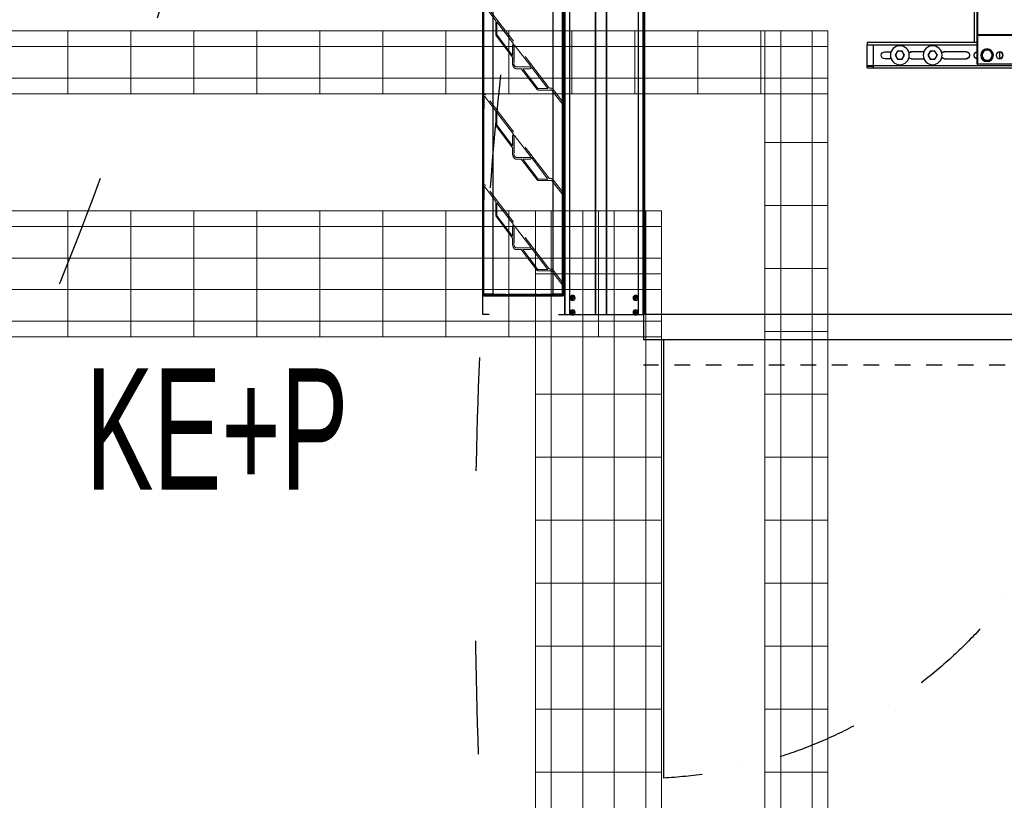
# Model space of a CAD drawing. Header units: millimetres. Extents: x -165365 to -33565, y 7406 to 103342.
# Tile 74 of 256: x -119377 to -117813, y 36255 to 37495. Entities that reach past the tile are written whole.
import ezdxf
from ezdxf.enums import TextEntityAlignment as Align

# ---------------------------------------------------------------- set-up
doc = ezdxf.new("R2010")
doc.units = ezdxf.units.MM
doc.header["$MEASUREMENT"] = 0
for name, pattern in [('ACAD_ISO03W100', [150, 60, -90]), ('DASHDOT', [1, 0.5, -0.25, 0, -0.25]), ('Dashed2cust', [50, 25, -25]), ('HIDDEN', [9.525, 6.35, -3.175])]:
    doc.linetypes.add(name, pattern=pattern)
for name, color, linetype, lineweight in [('10_ALL_FEATURES', 7, 'Continuous', 0), ('2DE_PRO_CblfEZ', 80, 'Continuous', 15), ('CP_DETAL', 33, 'Continuous', 9), ('DEFAULT_2', 8, 'HIDDEN', 0)]:
    doc.layers.add(name, color=color, linetype=linetype, lineweight=lineweight)
for name, color, linetype in [('30X30_SH55_DXF_CONTINUOUS_LINE', 7, 'Continuous'), ('AHU03-3-4211DXF_CONTINUOUS_LINE', 7, 'Continuous'), ('AHU03-3-4212DXF_CONTINUOUS_LINE', 7, 'Continuous'), ('AHU03-3-4213DXF_CONTINUOUS_LINE', 7, 'Continuous'), ('ELEK CIENKIE', 80, 'Continuous'), ('HEX_HEAD_SCRDXF_CONTINUOUS_LINE', 7, 'Continuous'), ('IPHandle', 7, 'Continuous'), ('PLAIN_WSH_10DXF_CONTINUOUS_LINE', 7, 'Continuous')]:
    doc.layers.add(name, color=color, linetype=linetype)
doc.styles.add('Arial', font='arial.ttf')
doc.styles.add('CP_ATTR', font='arial.ttf')
pattern_1 = [(90, (-3e-14, -25), (-100, 6e-15), [])]

# ---------------------------------------------------------------- blocks, each defined once
blk = doc.blocks.new('VVS075_FLX1_500_4_4x1_v2_t')
at = {"layer": '30X30_SH55_DXF_CONTINUOUS_LINE', "color": 0, "linetype": 'Continuous'}
for centre in [(623, 412), (675, 412)]:
    blk.add_circle(centre, 15, dxfattribs=at)
at = {"layer": 'AHU03-3-4211DXF_CONTINUOUS_LINE', "color": 0, "linetype": 'Continuous'}
for p, q in [((551.5, 398), (551.5, 569.5)), ((351.5, 444.3), (551.5, 444.3)), ((351.5, 443.5), (551.5, 443.5)), ((351.5, 398), (551.5, 398))]:
    blk.add_line(p, q, dxfattribs=at)
blk.add_circle((516.5, 412), 5.5, dxfattribs=at)
at = {"layer": 'AHU03-3-4212DXF_CONTINUOUS_LINE', "color": 0, "linetype": 'Continuous'}
for p, q in [((552.5, 398), (552.5, 569.5)), ((556.5, 432), (556.5, 569.5)), ((552.5, 432), (556.5, 432)), ((516.5, 406.5), (516.5, 417.5)), ((552.5, 398), (551.5, 398))]:
    blk.add_line(p, q, dxfattribs=at)
at = {"layer": 'AHU03-3-4213DXF_CONTINUOUS_LINE', "color": 0, "linetype": 'Continuous'}
for p, q in [((727, 428.5), (552.5, 428.5)), ((556.5, 432), (727, 432)), ((717, 392), (717, 428.5)), ((727, 432), (727, 428.5)), ((727, 392), (727, 428.5)), ((570, 417.5), (604, 417.5)), ((604, 406.5), (570, 406.5)), ((603.5, 418), (570.5, 418)), ((656, 418), (636.7, 418)), ((637, 417.5), (656.5, 417.5)), ((656.5, 406.5), (637, 406.5)), ((699, 417.5), (689, 417.5)), ((689, 406.5), (699, 406.5)), ((727, 392), (27, 392)), ((717, 395.5), (186.5, 395.5)), ((570.5, 406), (603.5, 406)), ((636.7, 406), (656, 406)), ((727, 395.5), (717, 395.5)), ((727, 394.5), (717, 394.5))]:
    blk.add_line(p, q, dxfattribs=at)
for centre, radius, start, end in [((518, 412), 6, 120, 240), ((517.5, 412), 5.5, 100.1501, 169.9901), ((517.5, 412), 5.5, 190.0099, 259.8499), ((551, 412), 6, 284.5548, 75.4452), ((551.5, 412), 5.5, 10.0099, 79.8499), ((551.5, 412), 5.5, 280.1501, 349.9901), ((570.5, 412), 6, 90, 270), ((570, 412), 5.5, 90, 169.9901), ((570, 412), 5.5, 190.0099, 270), ((603.5, 412), 6, 34.8571, 90), ((603.5, 412), 6, 270, 325.1429), ((604, 412), 5.5, 37.0536, 90), ((604, 412), 5.5, 270, 322.9464), ((656, 412), 6, 40.8894, 90), ((656, 412), 6, 270, 319.1106), ((656.5, 412), 5.5, 43.3334, 90), ((656.5, 412), 5.5, 270, 316.6666), ((699, 412), 5.5, 270, 90)]:
    blk.add_arc(centre, radius, start, end, dxfattribs=at)
at = {"layer": 'HEX_HEAD_SCRDXF_CONTINUOUS_LINE', "color": 0, "linetype": 'Continuous'}
for p, q in [((527.3, 412), (531.9, 420)), ((531.9, 404), (527.3, 412)), ((531.9, 420), (541.1, 420)), ((541.1, 420), (545.7, 412)), ((545.7, 412), (541.1, 404)), ((615.5, 412), (619.3, 418.5)), ((619.3, 405.5), (615.5, 412)), ((619.3, 418.5), (626.8, 418.5)), ((626.8, 418.5), (630.5, 412)), ((630.5, 412), (626.8, 405.5)), ((667.5, 412), (671.3, 418.5)), ((671.3, 405.5), (667.5, 412)), ((671.3, 418.5), (678.8, 418.5)), ((678.8, 418.5), (682.5, 412)), ((682.5, 412), (678.8, 405.5)), ((541.1, 404), (531.9, 404)), ((626.8, 405.5), (619.3, 405.5)), ((678.8, 405.5), (671.3, 405.5))]:
    blk.add_line(p, q, dxfattribs=at)
for centre, radius in [((536.5, 412), 8), ((623, 412), 6.5), ((675, 412), 6.5)]:
    blk.add_circle(centre, radius, dxfattribs=at)
at = {"layer": 'PLAIN_WSH_10DXF_CONTINUOUS_LINE', "color": 0, "linetype": 'Continuous'}
blk.add_circle((536.5, 412), 10, dxfattribs=at)
blk = doc.blocks.new('1340_695_ADMP_t')
at = {"color": 7, "linetype": 'Continuous'}
for p, q in [((-125, -700), (-125, 700)), ((-124.5, -700), (-124.5, 700)), ((-117.2, -700), (-117.2, 700)), ((-117, -700), (-117, 700)), ((-67, -700), (-67, 700)), ((-66.5, -700), (-66.5, 700)), ((-49.5, -700), (-49.5, 700)), ((-49, -700), (-49, 700)), ((-8, -700), (-8, 700)), ((-7.8, -700), (-7.8, 700)), ((-0.5, -700), (-0.5, 700)), ((0, -700), (0, 700)), ((-113, -675.6), (-113, -671.4)), ((-112, -675.6), (-112, -671.4)), ((-13, -675.6), (-13, -671.4)), ((-12, -675.6), (-12, -671.4)), ((-114.6, -673), (-110.4, -673)), ((-114.6, -674), (-110.4, -674)), ((-113.5, -673), (-113.5, -674)), ((-113, -672.5), (-112, -672.5)), ((-112, -673), (-113, -674)), ((-113, -673), (-112, -674)), ((-113, -673.5), (-112, -673.5)), ((-113, -674.5), (-112, -674.5)), ((-112.5, -673), (-112.5, -674)), ((-111.5, -673), (-111.5, -674)), ((-14.6, -673), (-10.4, -673)), ((-14.6, -674), (-10.4, -674)), ((-13.5, -673), (-13.5, -674)), ((-13, -672.5), (-12, -672.5)), ((-13, -673), (-12, -674)), ((-12, -673), (-13, -674)), ((-13, -673.5), (-12, -673.5)), ((-13, -674.5), (-12, -674.5)), ((-12.5, -673), (-12.5, -674)), ((-11.5, -673), (-11.5, -674)), ((-114.4, -700), (-125, -700)), ((-114.6, -696), (-110.4, -696)), ((-114.6, -697), (-110.4, -697)), ((-113.5, -696), (-113.5, -697)), ((-113, -698.6), (-113, -694.4)), ((-113, -695.5), (-112, -695.5)), ((-112, -696), (-113, -697)), ((-113, -696), (-112, -697)), ((-113, -696.5), (-112, -696.5)), ((-113, -697.5), (-112, -697.5)), ((-112.5, -696), (-112.5, -697)), ((-112, -698.6), (-112, -694.4)), ((-111.5, -696), (-111.5, -697)), ((-14.4, -700), (-110.6, -700)), ((-14.6, -696), (-10.4, -696)), ((-14.6, -697), (-10.4, -697)), ((-13.5, -696), (-13.5, -697)), ((-13, -698.6), (-13, -694.4)), ((-13, -695.5), (-12, -695.5)), ((-13, -696), (-12, -697)), ((-12, -696), (-13, -697)), ((-13, -696.5), (-12, -696.5)), ((-13, -697.5), (-12, -697.5)), ((-12.5, -696), (-12.5, -697)), ((-12, -698.6), (-12, -694.4)), ((-11.5, -696), (-11.5, -697)), ((0, -700), (-10.6, -700))]:
    blk.add_line(p, q, dxfattribs=at)
for points in [[(-112, -671.4), (-112.2, -671.4), (-112.3, -671.4), (-112.5, -671.4), (-112.7, -671.4), (-112.8, -671.4), (-113, -671.4)], [(-12, -671.4), (-12.2, -671.4), (-12.3, -671.4), (-12.5, -671.4), (-12.7, -671.4), (-12.8, -671.4), (-13, -671.4)], [(-114.6, -673.5), (-114.6, -673.4), (-114.6, -673.2), (-114.6, -673.1), (-114.6, -673)], [(-114.6, -674), (-114.6, -673.9), (-114.6, -673.8), (-114.6, -673.6), (-114.6, -673.5)], [(-113, -675.6), (-112.8, -675.6), (-112.7, -675.6), (-112.5, -675.6), (-112.3, -675.6), (-112.2, -675.6), (-112, -675.6)], [(-110.4, -673), (-110.4, -673.1), (-110.4, -673.2), (-110.4, -673.4), (-110.4, -673.5)], [(-110.4, -673.5), (-110.4, -673.6), (-110.4, -673.8), (-110.4, -673.9), (-110.4, -674)], [(-14.6, -673.5), (-14.6, -673.4), (-14.6, -673.2), (-14.6, -673.1), (-14.6, -673)], [(-14.6, -674), (-14.6, -673.9), (-14.6, -673.8), (-14.6, -673.6), (-14.6, -673.5)], [(-13, -675.6), (-12.8, -675.6), (-12.7, -675.6), (-12.5, -675.6), (-12.3, -675.6), (-12.2, -675.6), (-12, -675.6)], [(-10.4, -673), (-10.4, -673.1), (-10.4, -673.2), (-10.4, -673.4), (-10.4, -673.5)], [(-10.4, -673.5), (-10.4, -673.6), (-10.4, -673.8), (-10.4, -673.9), (-10.4, -674)], [(-114.6, -696.5), (-114.6, -696.4), (-114.6, -696.2), (-114.6, -696.1), (-114.6, -696)], [(-114.6, -697), (-114.6, -696.9), (-114.6, -696.8), (-114.6, -696.6), (-114.6, -696.5)], [(-112, -694.4), (-112.2, -694.4), (-112.3, -694.4), (-112.5, -694.4), (-112.7, -694.4), (-112.8, -694.4), (-113, -694.4)], [(-113, -698.6), (-112.8, -698.6), (-112.7, -698.6), (-112.5, -698.6), (-112.3, -698.6), (-112.2, -698.6), (-112, -698.6)], [(-110.4, -696), (-110.4, -696.1), (-110.4, -696.2), (-110.4, -696.4), (-110.4, -696.5)], [(-110.4, -696.5), (-110.4, -696.6), (-110.4, -696.8), (-110.4, -696.9), (-110.4, -697)], [(-14.6, -696.5), (-14.6, -696.4), (-14.6, -696.2), (-14.6, -696.1), (-14.6, -696)], [(-14.6, -697), (-14.6, -696.9), (-14.6, -696.8), (-14.6, -696.6), (-14.6, -696.5)], [(-12, -694.4), (-12.2, -694.4), (-12.3, -694.4), (-12.5, -694.4), (-12.7, -694.4), (-12.8, -694.4), (-13, -694.4)], [(-13, -698.6), (-12.8, -698.6), (-12.7, -698.6), (-12.5, -698.6), (-12.3, -698.6), (-12.2, -698.6), (-12, -698.6)], [(-10.4, -696), (-10.4, -696.1), (-10.4, -696.2), (-10.4, -696.4), (-10.4, -696.5)], [(-10.4, -696.5), (-10.4, -696.6), (-10.4, -696.8), (-10.4, -696.9), (-10.4, -697)]]:
    blk.add_lwpolyline(points, dxfattribs=at)
for centre, radius in [((-112.5, -673.5), 4), ((-112.5, -673.5), 3.55), ((-12.5, -673.5), 4), ((-12.5, -673.5), 3.55), ((-112.5, -696.5), 4), ((-112.5, -696.5), 3.55), ((-12.5, -696.5), 4), ((-12.5, -696.5), 3.55)]:
    blk.add_circle(centre, radius, dxfattribs=at)
blk = doc.blocks.new('AINT_s')
at = {"color": 7, "linetype": 'Continuous'}
for p, q in [((0.25, 0.19), (0.25, 116.44)), ((0.44, 0.24), (0.44, 116.39)), ((2.25, 0.24), (2.25, 116.39)), ((13.88, 0.24), (13.88, 116.39)), ((15.69, 0.24), (15.69, 116.39)), ((9.87, 34.36), (9.87, 32.27)), ((0.25, 26.66), (0.2, 26.61)), ((0.25, 26.66), (0.2, 26.61)), ((9.87, 21.86), (9.87, 19.77)), ((0.25, 14.16), (0.2, 14.11)), ((0.25, 14.16), (0.2, 14.11)), ((9.87, 9.36), (9.87, 7.27)), ((0.25, 1.66), (0.2, 1.61)), ((0.25, 0.24), (2.25, 0.24)), ((0.25, 0.19), (0.38, 0.19)), ((0.38, 0.19), (0.38, 0.24)), ((0.44, 0.12), (2.25, 0.12)), ((0.49, 0), (0.49, 0.12)), ((2.25, 0.24), (2.44, 0.24)), ((2.25, 0), (2.25, 0.12)), ((2.44, 0), (2.44, 0.24)), ((2.44, 0.19), (4.73, 0.19)), ((13.69, 0.12), (2.44, 0.12)), ((5.18, 0.19), (10.98, 0.19)), ((11.43, 0.19), (13.69, 0.19)), ((13.88, 0.24), (13.69, 0.24)), ((13.69, 0), (13.69, 0.24)), ((13.88, 0.24), (15.87, 0.24)), ((15.69, 0.12), (13.88, 0.12)), ((13.88, 0), (13.88, 0.12)), ((15.64, 0), (15.64, 0.12)), ((15.75, 0.19), (15.75, 0.24)), ((15.88, 0.19), (15.75, 0.19)), ((15.69, 0), (0.44, 0))]:
    blk.add_line(p, q, dxfattribs=at)
for p, q in [((0.25, 38.65), (0.25, 38.09)), ((0.25, 26.15), (0.25, 25.59)), ((0.25, 13.65), (0.25, 13.09))]:
    blk.add_line(p, q)
at = {"color": 7, "linetype": 'Continuous', "lineweight": 0, "flags": 128}
blk.add_lwpolyline([(0, 0), (15.88, 0), (15.88, 116.62), (0, 116.62)], close=True, dxfattribs=at)
at = {"color": 7, "linetype": 'Continuous'}
for centre, radius, start, end in [((0.62, 26.15), 0.625, 133, 180), ((0.62, 26.15), 0.625, 133, 180), ((0.62, 13.65), 0.625, 133, 180), ((0.62, 13.65), 0.625, 133, 180), ((0.62, 1.15), 0.625, 133, 180), ((0.44, 0.19), 0.188, 180, 270), ((0.44, 0.19), 0.0625, 180, 270), ((15.69, 0.19), 0.0625, 270, 0), ((15.69, 0.19), 0.188, 270, 350.8741)]:
    blk.add_arc(centre, radius, start, end, dxfattribs=at)
at = {"layer": '10_ALL_FEATURES', "color": 7, "linetype": 'Continuous'}
for p, q in [((0, 38.65), (0, 38.09)), ((0, 38.65), (0, 38.09)), ((0.06, 38.03), (0.19, 38.03)), ((0.06, 38.03), (0.19, 38.03)), ((0, 26.15), (0, 25.59)), ((0, 26.15), (0, 25.59)), ((0.06, 25.53), (0.19, 25.53)), ((0.06, 25.53), (0.19, 25.53)), ((0, 13.65), (0, 13.09)), ((0, 13.65), (0, 13.09)), ((0.06, 13.03), (0.19, 13.03)), ((0.06, 13.03), (0.19, 13.03)), ((0, 1.15), (0, 0.59)), ((0.06, 0.53), (0.19, 0.53))]:
    blk.add_line(p, q, dxfattribs=at)
at = {"layer": '10_ALL_FEATURES', "color": 8, "linetype": 'HIDDEN'}
for p, q in [((0.25, 38.09), (0.25, 38.65)), ((15.62, 27.5), (15.62, 25.87)), ((15.62, 27.5), (15.62, 25.87)), ((0.25, 25.59), (0.25, 26.15)), ((15.69, 25.81), (15.81, 25.81)), ((15.69, 25.81), (15.81, 25.81)), ((15.62, 15), (15.62, 13.37)), ((0.25, 13.09), (0.25, 13.65)), ((15.69, 13.31), (15.81, 13.31)), ((0.25, 0.59), (0.25, 1.15))]:
    blk.add_line(p, q, dxfattribs=at)
at = {"layer": '10_ALL_FEATURES', "color": 7, "linetype": 'Continuous'}
for centre, start, end in [((0.06, 38.09), 180, 270), ((0.06, 38.09), 180, 270), ((0.19, 38.09), 270, 0), ((0.19, 38.09), 270, 0), ((0.06, 25.59), 180, 270), ((0.06, 25.59), 180, 270), ((0.19, 25.59), 270, 0), ((0.19, 25.59), 270, 0), ((0.06, 13.09), 180, 270), ((0.06, 13.09), 180, 270), ((0.19, 13.09), 270, 0), ((0.19, 13.09), 270, 0), ((0.06, 0.59), 180, 270), ((0.19, 0.59), 270, 0)]:
    blk.add_arc(centre, 0.0625, start, end, dxfattribs=at)
at = {"layer": '10_ALL_FEATURES', "color": 8, "linetype": 'HIDDEN'}
for centre, radius, start, end in [((9.37, 32.13), 0.75, 270, 0), ((15.69, 25.87), 0.0625, 180, 270), ((15.69, 25.87), 0.0625, 180, 270), ((15.81, 25.87), 0.0625, 270, 0), ((15.81, 25.87), 0.0625, 270, 0), ((9.37, 19.63), 0.75, 270, 0), ((15.69, 13.37), 0.0625, 180, 270), ((15.81, 13.37), 0.0625, 270, 0), ((9.37, 7.13), 0.75, 270, 0)]:
    blk.add_arc(centre, radius, start, end, dxfattribs=at)
at = {"layer": 'DEFAULT_2', "color": 8, "linetype": 'HIDDEN'}
for p, q in [((0.38, 0.24), (0.38, 116.39)), ((15.75, 0.24), (15.75, 116.39)), ((3.09, 28.79), (15.35, 40.23)), ((15.52, 40.04), (13.34, 38.01)), ((13.15, 37.84), (9.93, 34.83)), ((13.15, 37.84), (13.15, 36.07)), ((13.34, 36.07), (13.34, 38.01)), ((13.13, 36.02), (10.12, 33.22)), ((10.12, 32.96), (13.26, 35.89)), ((9.79, 34.7), (6.59, 31.72)), ((9.86, 34.64), (9.79, 34.7)), ((9.87, 34.36), (9.87, 34.59)), ((10.06, 34.7), (9.93, 34.83)), ((10.12, 33.22), (10.12, 34.53)), ((10.12, 32.13), (10.12, 32.96)), ((3.28, 28.63), (6.46, 31.59)), ((8.15, 31.38), (5.22, 28.65)), ((5.35, 28.51), (8.43, 31.38)), ((6.46, 31.59), (6.58, 31.46)), ((6.59, 31.72), (6.66, 31.65)), ((6.71, 31.63), (9.37, 31.63)), ((6.76, 31.38), (8.15, 31.38)), ((8.43, 31.38), (9.37, 31.38)), ((9.87, 32.13), (9.87, 32.27)), ((2.83, 28.69), (2.67, 28.69)), ((5.18, 28.63), (3.28, 28.63)), ((2.25, 28.52), (0.25, 26.66)), ((0.37, 26.43), (2.42, 28.34)), ((5.18, 28.44), (2.67, 28.44)), ((3.09, 16.29), (15.35, 27.73)), ((15.52, 27.54), (13.34, 25.51)), ((13.15, 25.34), (9.93, 22.33)), ((13.15, 25.34), (13.15, 23.57)), ((13.34, 23.57), (13.34, 25.51)), ((13.13, 23.52), (10.12, 20.72)), ((10.12, 20.46), (13.26, 23.39)), ((9.79, 22.2), (6.59, 19.22)), ((9.86, 22.14), (9.79, 22.2)), ((9.87, 21.86), (9.87, 22.09)), ((10.06, 22.2), (9.93, 22.33)), ((10.12, 20.72), (10.12, 22.03)), ((10.12, 19.63), (10.12, 20.46)), ((3.28, 16.13), (6.46, 19.09)), ((6.46, 19.09), (6.58, 18.96)), ((6.59, 19.22), (6.66, 19.15)), ((6.71, 19.13), (9.37, 19.13)), ((9.87, 19.63), (9.87, 19.77)), ((8.15, 18.88), (5.22, 16.15)), ((5.35, 16.01), (8.43, 18.88)), ((6.76, 18.88), (8.15, 18.88)), ((8.43, 18.88), (9.37, 18.88)), ((2.25, 16.02), (0.25, 14.16)), ((0.37, 13.93), (2.42, 15.84)), ((2.83, 16.19), (2.67, 16.19)), ((5.18, 15.94), (2.67, 15.94)), ((3.09, 3.79), (15.35, 15.23)), ((5.18, 16.13), (3.28, 16.13)), ((15.52, 15.04), (13.34, 13.01)), ((13.15, 12.84), (9.93, 9.83)), ((13.15, 12.84), (13.15, 11.07)), ((13.34, 11.07), (13.34, 13.01)), ((13.13, 11.02), (10.12, 8.22)), ((10.12, 7.96), (13.26, 10.89)), ((9.79, 9.7), (6.59, 6.72)), ((9.86, 9.64), (9.79, 9.7)), ((9.87, 9.36), (9.87, 9.59)), ((10.06, 9.7), (9.93, 9.83)), ((10.12, 8.22), (10.12, 9.53)), ((15.88, 9.56), (15.75, 9.56)), ((0.38, 8.5), (0.25, 8.5)), ((15.88, 8.81), (15.75, 8.81)), ((0.25, 6.87), (0.38, 6.87)), ((9.87, 7.13), (9.87, 7.27)), ((10.12, 7.13), (10.12, 7.96)), ((3.28, 3.63), (6.46, 6.59)), ((8.15, 6.38), (5.22, 3.65)), ((5.35, 3.51), (8.43, 6.38)), ((6.46, 6.59), (6.58, 6.46)), ((6.59, 6.72), (6.66, 6.65)), ((6.71, 6.63), (9.37, 6.63)), ((6.76, 6.38), (8.15, 6.38)), ((8.43, 6.38), (9.37, 6.38)), ((2.25, 3.52), (0.25, 1.66)), ((0.37, 1.43), (2.42, 3.34)), ((2.83, 3.69), (2.67, 3.69)), ((5.18, 3.44), (2.67, 3.44)), ((5.18, 3.63), (3.28, 3.63)), ((5.18, 0.19), (4.73, 0.19)), ((11.43, 0.19), (10.98, 0.19)), ((15.87, 0.24), (15.88, 0.24))]:
    blk.add_line(p, q, dxfattribs=at)
for centre, radius, start, end in [((13.09, 36.07), 0.0625, 313, 0), ((13.09, 36.07), 0.25, 313, 0), ((9.81, 34.59), 0.0625, 0, 43), ((9.87, 34.53), 0.25, 0, 43), ((6.76, 31.63), 0.25, 223, 270), ((6.71, 31.69), 0.0625, 223, 270), ((9.37, 32.13), 0.5, 270, 0), ((2.67, 28.07), 0.625, 90, 133), ((2.83, 29.07), 0.375, 270, 313), ((5.18, 28.69), 0.0625, 270, 313), ((2.67, 28.07), 0.375, 90, 133), ((5.18, 28.69), 0.25, 270, 313), ((15.56, 27.5), 0.312, 0, 133), ((15.56, 27.5), 0.312, 0, 133), ((15.56, 27.5), 0.0625, 0, 133), ((15.56, 27.5), 0.0625, 0, 133), ((0.62, 26.15), 0.375, 133, 180), ((0.62, 26.15), 0.375, 133, 180), ((13.09, 23.57), 0.0625, 313, 0), ((13.09, 23.57), 0.25, 313, 0), ((9.81, 22.09), 0.0625, 0, 43), ((9.87, 22.03), 0.25, 0, 43), ((6.71, 19.19), 0.0625, 223, 270), ((9.37, 19.63), 0.5, 270, 0), ((6.76, 19.13), 0.25, 223, 270), ((2.67, 15.57), 0.625, 90, 133), ((2.67, 15.57), 0.375, 90, 133), ((2.83, 16.57), 0.375, 270, 313), ((5.18, 16.19), 0.0625, 270, 313), ((5.18, 16.19), 0.25, 270, 313), ((15.56, 15), 0.312, 0, 133), ((15.56, 15), 0.0625, 0, 133), ((0.62, 13.65), 0.375, 133, 180), ((0.62, 13.65), 0.375, 133, 180), ((13.09, 11.07), 0.0625, 313, 0), ((13.09, 11.07), 0.25, 313, 0), ((9.81, 9.59), 0.0625, 0, 43), ((9.87, 9.53), 0.25, 0, 43), ((9.37, 7.13), 0.5, 270, 0), ((6.76, 6.63), 0.25, 223, 270), ((6.71, 6.69), 0.0625, 223, 270), ((2.67, 3.07), 0.625, 90, 133), ((2.67, 3.07), 0.375, 90, 133), ((2.83, 4.07), 0.375, 270, 313), ((5.18, 3.69), 0.0625, 270, 313), ((5.18, 3.69), 0.25, 270, 313), ((0.62, 1.15), 0.375, 133, 180), ((15.69, 0.19), 0.187, 350.8741, 0)]:
    blk.add_arc(centre, radius, start, end, dxfattribs=at)
blk = doc.blocks.new('ramka_s')
for points in [[(-46.39, -133.91), (-55, -133.91), (-55, 133.91), (-46.39, 133.91)], [(46.39, -133.91), (55, -133.91), (55, 133.91), (46.39, 133.91)]]:
    blk.add_lwpolyline(points)
blk = doc.blocks.new('AVS_IPMC2_LR_2_t')
blk.add_line((27.4, 0), (27.4, -27.4))
at = {"color": 7, "linetype": 'DASHDOT', "ltscale": 10}
blk.add_arc((28.923, 1.523), 28.963, 183.01365, 266.98635, dxfattribs=at)
blk = doc.blocks.new('A$C67C89556')
for p, q in [((2332, 735.96), (2332, 2135.96)), ((2334, 735.96), (2334, 2135.96)), ((2334, 765.96), (2332, 765.96)), ((112, 735.96), (2332, 735.96)), ((2334, 735.96), (2334, 695.96)), ((110, 695.96), (2334, 695.96))]:
    blk.add_line(p, q)
at = {"linetype": 'Dashed2cust'}
blk.add_line((110, 655.96), (2334, 655.96), dxfattribs=at)
for name, p in [('VVS075_FLX1_500_4_4x1_v2_t', (1252, 735.96)), ('1340_695_ADMP_t', (2459, 1435.96))]:
    blk.add_blockref(name, p)
for name, p, xscale, yscale in [('ramka_s', (2524, 1435.96), 1.181818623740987, 5.227274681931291), ('AINT_s', (2459, 765.96), 8.188976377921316, 11.48981779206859)]:
    blk.add_blockref(name, p, dxfattribs=dict(xscale=xscale, yscale=yscale))
at = {"layer": 'IPHandle', "xscale": 25.4, "yscale": 25.4}
blk.add_blockref('AVS_IPMC2_LR_2_t', (1606.534, 695.96), dxfattribs=at)
blk = doc.blocks.new('2dcblcf_seg_200kp1')
for p, q in [((0, 0), (0, 200)), ((0, 200), (200, 200)), ((200, 0), (200, 200)), ((0, 0), (200, 0))]:
    blk.add_line(p, q)
at = {"layer": 'CP_DETAL'}
for p, q in [((100, 0), (100, 200)), ((200, 175), (0, 175)), ((200, 125), (0, 125)), ((0, 75), (200, 75)), ((200, 25), (0, 25))]:
    blk.add_line(p, q, dxfattribs=at)
blk = doc.blocks.new('2dcblcf_seg_200kp2')
for p, q in [((0, 0), (0, 200)), ((0, 200), (200, 200)), ((200, 0), (200, 200)), ((0, 0), (200, 0))]:
    blk.add_line(p, q)
at = {"layer": 'CP_DETAL'}
for p, q in [((100, 0), (100, 200)), ((200, 175), (0, 175)), ((200, 125), (0, 125)), ((0, 75), (200, 75)), ((200, 25), (0, 25))]:
    blk.add_line(p, q, dxfattribs=at)
blk = doc.blocks.new('2dcblf_korcf54_koll_b200_h054_r280_w090_l400_ov7xv5')
blk.add_blockref('2dcblcf_seg_200kp1', (0, -100))
at = {"rotation": 90}
blk.add_blockref('2dcblcf_seg_200kp2', (200, -100), dxfattribs=at)
at = {"linetype": 'ByBlock', "style": 'CP_ATTR', "flags": 9}
for tag in ['COUPLERS', 'NAME', 'COVER', 'DIVIDER', 'WEIGHT', 'OTHER', 'MOUNTINGS', 'MOUNTDIST', 'PRODUCER', 'ORDER-NO', 'GROUP', 'NUMBER']:
    blk.add_attdef(tag, text='', height=0.00005, dxfattribs=at).set_placement((0, 0), align=Align.MIDDLE_LEFT)
blk = doc.blocks.new('2dcblf_korcf54v_b200_h054_oka99c')
at = {"layer": 'CP_DETAL'}
h = blk.add_hatch(dxfattribs=at)
h.set_pattern_fill('_USER', color=256, scale=100, angle=90, style=0, pattern_type=0)
h.set_pattern_definition(pattern_1)
h.paths.add_polyline_path([(0, 100), (6879.9, 100), (6879.9, -100), (0, -100)])
for p, q in [((0, 100), (6879.9, 100)), ((6879.9, -100), (6879.9, 100)), ((0, -100), (6879.9, -100))]:
    blk.add_line(p, q)
for p, q in [((6879.9, 75), (0, 75)), ((6879.9, 25), (0, 25)), ((0, -25), (6879.9, -25)), ((6879.9, -75), (0, -75))]:
    blk.add_line(p, q, dxfattribs=at)
at = {"linetype": 'ByBlock', "style": 'CP_ATTR', "flags": 9}
for tag in ['NAME', 'NUMBER', 'GROUP', 'ORDER-NO', 'PRODUCER', 'COUPLERS', 'MOUNTDIST', 'MOUNTINGS', 'OTHER', 'WEIGHT', 'DIVIDER', 'COVER']:
    blk.add_attdef(tag, text='', height=0.00005, dxfattribs=at).set_placement((-0.1, 0), align=Align.MIDDLE_LEFT)
blk = doc.blocks.new('2dcblf_korcf54v_b200_h054_zf560p7')
at = {"layer": 'CP_DETAL'}
h = blk.add_hatch(dxfattribs=at)
h.set_pattern_fill('_USER', color=256, scale=100, angle=90, style=0, pattern_type=0)
h.set_pattern_definition(pattern_1)
h.paths.add_polyline_path([(0, 100), (1459.6, 100), (1459.6, -100), (0, -100)])
for p, q in [((0, -100), (0, 100)), ((0, 100), (1459.6, 100)), ((0, -100), (1459.6, -100))]:
    blk.add_line(p, q)
for p, q in [((1459.6, 75), (0, 75)), ((1459.6, 25), (0, 25)), ((0, -25), (1459.6, -25)), ((1459.6, -75), (0, -75))]:
    blk.add_line(p, q, dxfattribs=at)
at = {"linetype": 'ByBlock', "style": 'CP_ATTR', "flags": 9}
for tag in ['NAME', 'NUMBER', 'GROUP', 'ORDER-NO', 'PRODUCER', 'COUPLERS', 'MOUNTDIST', 'MOUNTINGS', 'OTHER', 'WEIGHT', 'DIVIDER', 'COVER']:
    blk.add_attdef(tag, text='', height=0.00005, dxfattribs=at).set_placement((-0.1, 0), align=Align.MIDDLE_LEFT)
blk = doc.blocks.new('2dcblcf_seg_100kp1')
for p, q in [((0, 0), (0, 100)), ((0, 100), (100, 100)), ((100, 0), (100, 100)), ((0, 0), (100, 0))]:
    blk.add_line(p, q)
at = {"layer": 'CP_DETAL'}
for p, q in [((100, 75), (0, 75)), ((0, 25), (100, 25))]:
    blk.add_line(p, q, dxfattribs=at)
blk = doc.blocks.new('2dcblcf_seg_100kp2')
for p, q in [((0, 0), (0, 100)), ((0, 100), (100, 100)), ((100, 0), (100, 100)), ((0, 0), (100, 0))]:
    blk.add_line(p, q)
at = {"layer": 'CP_DETAL'}
for p, q in [((100, 75), (0, 75)), ((0, 25), (100, 25))]:
    blk.add_line(p, q, dxfattribs=at)
blk = doc.blocks.new('2dcblf_korcf54_koll_b100_h054_r220_w090_l200_f0mnyj4')
blk.add_blockref('2dcblcf_seg_100kp1', (0, -50))
at = {"rotation": 90}
blk.add_blockref('2dcblcf_seg_100kp2', (100, -50), dxfattribs=at)
at = {"linetype": 'ByBlock', "style": 'CP_ATTR', "flags": 9}
for tag in ['COUPLERS', 'NAME', 'COVER', 'DIVIDER', 'WEIGHT', 'OTHER', 'MOUNTINGS', 'MOUNTDIST', 'PRODUCER', 'ORDER-NO', 'GROUP', 'NUMBER']:
    blk.add_attdef(tag, text='', height=0.00005, dxfattribs=at).set_placement((0, 0), align=Align.MIDDLE_LEFT)
blk = doc.blocks.new('2dcblf_korcf54v_b100_h054_fre97f9')
at = {"layer": 'CP_DETAL'}
h = blk.add_hatch(dxfattribs=at)
h.set_pattern_fill('_USER', color=256, scale=100, angle=90, style=0, pattern_type=0)
h.set_pattern_definition(pattern_1)
h.paths.add_polyline_path([(0, 50), (11318.6, 50), (11318.6, -50), (0, -50)])
for p, q in [((0, 50), (11318.6, 50)), ((11318.6, -50), (11318.6, 50)), ((0, -50), (11318.6, -50))]:
    blk.add_line(p, q)
for p, q in [((11318.6, 25), (0, 25)), ((0, -25), (11318.6, -25))]:
    blk.add_line(p, q, dxfattribs=at)
at = {"linetype": 'ByBlock', "style": 'CP_ATTR', "flags": 9}
for tag in ['NAME', 'NUMBER', 'GROUP', 'ORDER-NO', 'PRODUCER', 'COUPLERS', 'MOUNTDIST', 'MOUNTINGS', 'OTHER', 'WEIGHT', 'DIVIDER', 'COVER']:
    blk.add_attdef(tag, text='', height=0.00005, dxfattribs=at).set_placement((-0.1, 0), align=Align.MIDDLE_LEFT)
blk = doc.blocks.new('2dcblf_korcf54v_b100_h054_zfwzntw')
at = {"layer": 'CP_DETAL'}
h = blk.add_hatch(dxfattribs=at)
h.set_pattern_fill('_USER', color=256, scale=100, angle=90, style=0, pattern_type=0)
h.set_pattern_definition(pattern_1)
h.paths.add_polyline_path([(0, 50), (1711.5, 50), (1711.5, -50), (0, -50)])
for p, q in [((0, -50), (0, 50)), ((0, 50), (1711.5, 50)), ((0, -50), (1711.5, -50))]:
    blk.add_line(p, q)
for p, q in [((1711.5, 25), (0, 25)), ((0, -25), (1711.5, -25))]:
    blk.add_line(p, q, dxfattribs=at)
at = {"linetype": 'ByBlock', "style": 'CP_ATTR', "flags": 9}
for tag in ['NAME', 'NUMBER', 'GROUP', 'ORDER-NO', 'PRODUCER', 'COUPLERS', 'MOUNTDIST', 'MOUNTINGS', 'OTHER', 'WEIGHT', 'DIVIDER', 'COVER']:
    blk.add_attdef(tag, text='', height=0.00005, dxfattribs=at).set_placement((-0.1, 0), align=Align.MIDDLE_LEFT)

msp = doc.modelspace()

# ---------------------------------------------------------------- linework, layer by layer
at = {"layer": 'ELEK CIENKIE', "color": 232, "linetype": 'ACAD_ISO03W100', "ltscale": 3}
for centre in [(-126312.31976, 39885.75), (-111113.41336, 36619.62119)]:
    msp.add_circle(centre, 7540, dxfattribs=at)

# ---------------------------------------------------------------- block references
at = {"xscale": -1}
msp.add_blockref('A$C67C89556', (-116052.15826, 36290.63604), dxfattribs=at)
at = {"layer": '2DE_PRO_CblfEZ'}
for name, p in [('2dcblf_korcf54v_b100_h054_fre97f9', (-129511.92421, 37427.18768)), ('2dcblf_korcf54v_b200_h054_oka99c', (-125437.53862, 37091.47491))]:
    msp.add_blockref(name, p, dxfattribs=at)
at = {"layer": '2DE_PRO_CblfEZ', "yscale": -1}
for name, p in [('2dcblf_korcf54_koll_b100_h054_r220_w090_l200_f0mnyj4', (-118193.29536, 37427.18768)), ('2dcblf_korcf54_koll_b200_h054_r280_w090_l400_ov7xv5', (-118557.67019, 37091.47491))]:
    msp.add_blockref(name, p, dxfattribs=at)
at = {"layer": '2DE_PRO_CblfEZ', "rotation": 270}
for name, p in [('2dcblf_korcf54v_b100_h054_zfwzntw', (-118143.29536, 37377.18768)), ('2dcblf_korcf54v_b200_h054_zf560p7', (-118457.67019, 36991.47491))]:
    msp.add_blockref(name, p, dxfattribs=at)

# ---------------------------------------------------------------- texts
at = {"layer": '2DE_PRO_CblfEZ', "style": 'Arial', "width": 0.6}
msp.add_text('KE+P', height=192.456, dxfattribs=at).set_placement((-119271.7036, 36748.6258))

doc.saveas('drawing.dxf')
